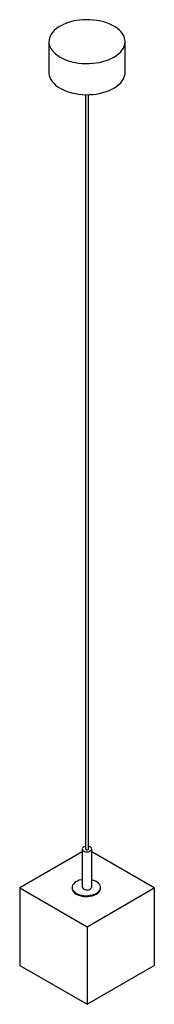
# Paper-space layout '_Isométrica' of a CAD drawing. Header units: millimetres. Extents: x -71 to 71, y -41 to 995.
import ezdxf

# ---------------------------------------------------------------- set-up
doc = ezdxf.new("R2010")
doc.units = ezdxf.units.MM

psp = doc.layouts.new('_Isométrica')

# ---------------------------------------------------------------- linework, layer by layer
at = {"color": 7, "linetype": 'Continuous', "lineweight": 25}
for p, q in [((-40, 971.7), (-40, 939)), ((40, 939), (40, 971.7)), ((-1.5, 915.9), (-1.5, 122.5)), ((1.5, 122.5), (1.5, 915.9)), ((-5, 119.6), (-70.7, 81.7)), ((-5, 122.5), (-5, 82.5)), ((5, 82.5), (5, 122.5)), ((70.7, 81.7), (5, 119.6)), ((-70.7, 81.7), (0, 40.8)), ((-70.7, 81.7), (-70.7, 0)), ((-15.7, 82.1), (-15.7, 81.2)), ((0, 40.8), (70.7, 81.7)), ((14.3, 81.2), (14.3, 82.1)), ((70.7, 81.7), (70.7, 0)), ((0, 40.8), (0, -40.8)), ((-70.7, 0), (0, -40.8)), ((0, -40.8), (70.7, 0))]:
    psp.add_line(p, q, dxfattribs=at)
at = {"color": 7, "linetype": 'Continuous', "lineweight": 25, "flags": 128}
for points in [[(-28.3, 955.4), (-25.5, 953.9), (-22.5, 952.6), (-19.3, 951.5), (-16, 950.5), (-12.4, 949.7), (-8.8, 949.2), (-5.1, 948.8), (-1.4, 948.6), (2.3, 948.6), (6.1, 948.9), (9.7, 949.3), (13.3, 949.9), (16.8, 950.7), (20.1, 951.7), (23.3, 952.9), (26.2, 954.2), (28.9, 955.7), (31.4, 957.4), (33.6, 959.1), (35.5, 961), (37, 963), (38.3, 965), (39.2, 967.1), (39.8, 969.3), (40, 971.4), (39.9, 973.6), (39.4, 975.7), (38.6, 977.8), (37.4, 979.9), (35.9, 981.9), (34.1, 983.8), (32, 985.6), (29.6, 987.2), (26.9, 988.8), (24, 990.1), (20.9, 991.4), (17.7, 992.4), (14.2, 993.3), (10.7, 993.9), (7, 994.4), (3.3, 994.7), (-0.5, 994.8), (-4.2, 994.6), (-7.9, 994.3), (-11.6, 993.8), (-15.1, 993.1), (-18.5, 992.2), (-21.7, 991.1), (-24.8, 989.8), (-27.6, 988.4), (-30.2, 986.8), (-32.5, 985.1), (-34.6, 983.3), (-36.3, 981.4), (-37.7, 979.4), (-38.8, 977.3), (-39.5, 975.2), (-39.9, 973), (-40, 970.9), (-39.7, 968.7), (-39, 966.6), (-38, 964.5), (-36.7, 962.5), (-35, 960.5), (-33.1, 958.7), (-30.8, 957), (-28.3, 955.4)], [(-40, 939), (-40, 938.2), (-39.7, 936.1), (-39, 933.9), (-38, 931.8), (-36.7, 929.8), (-35, 927.9), (-33.1, 926), (-30.8, 924.3), (-28.3, 922.7)], [(-28.3, 922.7), (-25.5, 921.2), (-22.5, 919.9), (-19.3, 918.8), (-16, 917.8), (-12.4, 917.1), (-8.8, 916.5), (-5.1, 916.1), (-1.4, 915.9), (2.3, 916), (6.1, 916.2), (9.7, 916.6), (13.3, 917.3), (16.8, 918.1), (20.1, 919.1), (23.3, 920.2), (26.2, 921.6), (28.9, 923.1), (31.4, 924.7), (33.6, 926.5), (35.5, 928.3), (37, 930.3), (38.3, 932.4), (39.2, 934.5), (39.8, 936.6), (40, 938.8), (40, 939)], [(-1.5, 125.2), (-2.1, 125.1), (-3.3, 124.7), (-4.2, 124.1), (-4.8, 123.4), (-5, 122.6), (-4.9, 121.8), (-4.4, 121.1), (-3.5, 120.4)], [(-3.5, 120.4), (-2.5, 120), (-1.2, 119.7), (0.2, 119.6), (1.5, 119.7), (2.7, 120.1), (3.8, 120.6), (4.5, 121.2), (4.9, 122), (5, 122.8), (4.7, 123.5), (4, 124.2), (3, 124.8), (1.8, 125.2), (1.5, 125.2)], [(-1.5, 122.5), (-1.4, 122.1), (-1.1, 121.9)], [(-1.1, 121.9), (-0.6, 121.7), (0, 121.6), (0.6, 121.7), (1.1, 121.9), (1.4, 122.1), (1.5, 122.5)], [(-5, 90.4), (-6.1, 90.1), (-8.1, 89.6), (-10, 88.8), (-11.7, 87.9), (-13.2, 86.9), (-14.3, 85.7), (-15.1, 84.5), (-15.6, 83.2), (-15.7, 81.9), (-15.5, 80.6), (-14.9, 79.3), (-14, 78.1), (-12.8, 76.9), (-11.3, 75.9)], [(-11.3, 75.9), (-9.6, 75.1), (-7.6, 74.4), (-5.5, 73.9), (-3.3, 73.5), (-1, 73.4), (1.3, 73.5), (3.5, 73.8), (5.7, 74.2), (7.7, 74.9), (9.5, 75.7), (11, 76.7), (12.3, 77.8), (13.3, 79), (13.9, 80.2), (14.3, 81.6), (14.2, 82.9), (13.8, 84.2), (13.1, 85.4), (12, 86.6), (10.7, 87.7), (9, 88.6), (7.2, 89.4), (5.2, 90), (5, 90.1)], [(-15.7, 81.2), (-15.7, 81.1), (-15.5, 79.8), (-14.9, 78.5), (-14, 77.2), (-12.8, 76.1), (-11.3, 75.1)], [(-11.3, 75.1), (-9.6, 74.3), (-7.6, 73.6), (-5.5, 73), (-3.3, 72.7), (-1, 72.6), (1.3, 72.7), (3.5, 72.9), (5.7, 73.4), (7.7, 74.1), (9.5, 74.9), (11, 75.9), (12.3, 77), (13.3, 78.2), (13.9, 79.4), (14.3, 80.7), (14.3, 81.2)], [(-3.5, 80.4), (-2.5, 80), (-1.2, 79.7), (0.2, 79.6), (1.5, 79.7), (2.7, 80.1), (3.8, 80.6), (4.5, 81.2), (4.9, 82), (5, 82.5)]]:
    psp.add_lwpolyline(points, dxfattribs=at)
at = {"color": 7, "linetype": 'Continuous', "lineweight": 25}
psp.add_arc((-2.5, 82.7), 2.49, 185.3828, 245.9373, dxfattribs=at)

doc.saveas('drawing.dxf')
